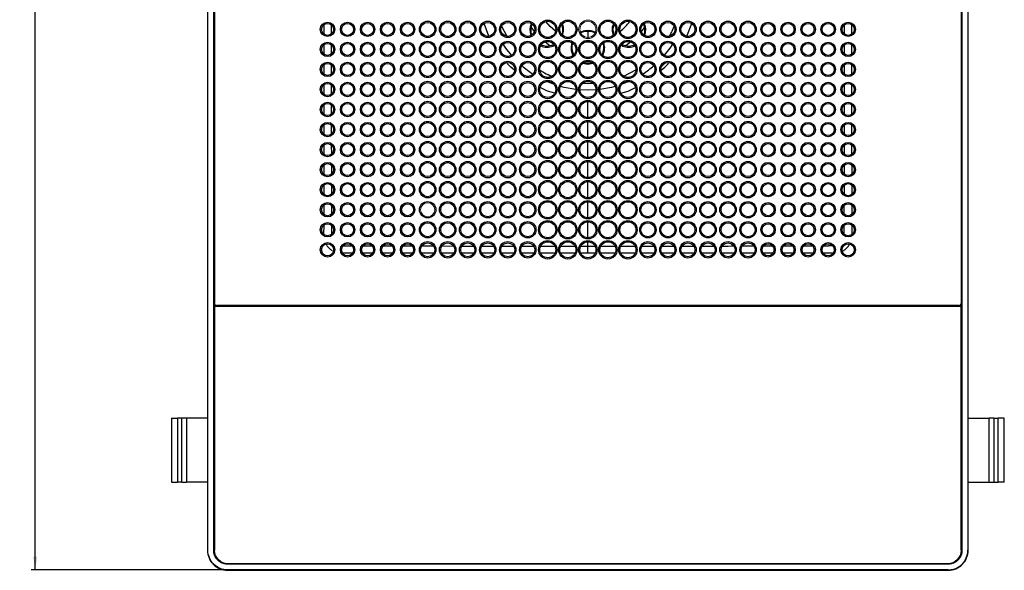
# Model space of a CAD drawing. Header units: millimetres. Extents: x -88 to 626, y -72 to 698.
# Tile 14 of 24: x -88 to 158, y 373 to 510. Entities that reach past the tile are written whole.
import ezdxf

# ---------------------------------------------------------------- set-up
doc = ezdxf.new("R2010")
doc.units = ezdxf.units.MM
doc.layers.add('DRAWINGS', color=7, linetype='Continuous')
doc.styles.add('SLDTEXTSTYLE0', font='TXT', dxfattribs={"width": 0.75})
doc.dimstyles.new('SLDDIMSTYLE0', dxfattribs={"dimtxt": 3.5, "dimasz": 3.302, "dimexe": 0, "dimexo": 0.0625, "dimgap": 0.875, "dimtad": 0, "dimtih": 1, "dimtoh": 1, "dimdec": 0, "dimrnd": 1e-09, "dimzin": 12, "dimdsep": 46, "dimtxsty": 'SLDTEXTSTYLE0', "dimsah": 1, "dimcen": 0.09, "dimadec": 0, "dimazin": 3, "dimtfac": 1, "dimtdec": 0, "dimtofl": 0, "dimtmove": 0, "dimatfit": 3, "dimfxl": 0, "dimfrac": 2, "dimtolj": 1, "dimtzin": 12, "dimarcsym": 0})

# ---------------------------------------------------------------- blocks, each defined once
blk = doc.blocks.new('_D_2')
at = {"layer": 'DRAWINGS'}
for p, q in [((-36.92, 662.57), (-84.94, 662.57)), ((-83.94, 662.57), (-83.94, 534.63)), ((-83.94, 372.82), (-83.94, 529.07)), ((-36.92, 372.82), (-84.94, 372.82))]:
    blk.add_line(p, q, dxfattribs=at)
for points in [[(-83.94, 662.57), (-84.44, 659.27), (-83.43, 659.27)], [(-83.94, 372.82), (-83.43, 376.12), (-84.44, 376.12)]]:
    blk.add_solid(points, dxfattribs=at)
at = {"layer": 'DRAWINGS', "insert": (-87.82, 533.58), "char_height": 3.5, "attachment_point": 1, "style": 'SLDTEXTSTYLE0'}
blk.add_mtext('290', dxfattribs=at)

msp = doc.modelspace()

# ---------------------------------------------------------------- linework, layer by layer
at = {"color": 7, "linetype": 'Continuous', "lineweight": 25}
for p, q in [((-40.92, 657.66), (-40.92, 377.73)), ((-40.83, 377.73), (-40.83, 657.66)), ((-39.37, 377.69), (-39.37, 657.7)), ((147.47, 657.7), (147.47, 377.69)), ((148.93, 657.66), (148.93, 377.73)), ((149.01, 377.73), (149.01, 657.66)), ((-39.15, 596.09), (-39.15, 439.29)), ((147.25, 596.09), (147.25, 439.29)), ((54.05, 499.19), (52.93, 499.35)), ((55.17, 499.35), (54.05, 499.19)), ((147.25, 438.54), (-39.15, 438.54)), ((-39.15, 438.54), (-39.15, 377.74)), ((146.75, 438.79), (-38.65, 438.79)), ((-30.11, 438.79), (-30.11, 438.54)), ((-28.74, 438.54), (-28.74, 438.79)), ((-16.88, 438.79), (-16.88, 438.54)), ((-15.03, 438.54), (-15.03, 438.79)), ((-0.18, 438.79), (-0.18, 438.54)), ((1.67, 438.54), (1.67, 438.79)), ((14.82, 438.79), (14.82, 438.54)), ((16.67, 438.54), (16.67, 438.79)), ((29.05, 438.79), (29.05, 438.54)), ((29.06, 438.79), (29.06, 438.54)), ((79.05, 438.54), (79.05, 438.79)), ((91.42, 438.79), (91.42, 438.54)), ((93.27, 438.54), (93.27, 438.79)), ((108.27, 438.54), (108.27, 438.79)), ((123.12, 438.79), (123.12, 438.54)), ((124.97, 438.54), (124.97, 438.79)), ((136.83, 438.79), (136.83, 438.54)), ((138.21, 438.54), (138.21, 438.79)), ((147.25, 377.74), (147.25, 438.54)), ((-49.94, 410.69), (-49.94, 394.69)), ((-49.94, 410.69), (-48.39, 410.69)), ((-48.39, 410.69), (-48.39, 394.69)), ((-47.29, 410.69), (-48.39, 410.69)), ((-47.29, 394.69), (-47.29, 410.69)), ((-46.13, 410.69), (-47.29, 410.69)), ((-46.13, 410.69), (-46.13, 394.69)), ((-40.92, 410.69), (-46.13, 410.69)), ((-39.21, 410.69), (-39.35, 410.69)), ((147.3, 410.69), (147.45, 410.69)), ((149.01, 410.69), (154.23, 410.69)), ((155.39, 410.69), (154.23, 410.69)), ((154.23, 394.69), (154.23, 410.69)), ((155.39, 410.69), (155.39, 394.69)), ((155.39, 410.69), (156.49, 410.69)), ((156.49, 394.69), (156.49, 410.69)), ((158.03, 410.69), (156.49, 410.69)), ((158.03, 394.69), (158.03, 410.69)), ((-49.94, 394.69), (-48.39, 394.69)), ((-47.29, 394.69), (-48.39, 394.69)), ((-47.29, 394.69), (-46.13, 394.69)), ((-40.92, 394.69), (-46.13, 394.69)), ((-39.21, 394.69), (-39.35, 394.69)), ((147.3, 394.69), (147.45, 394.69)), ((149.01, 394.69), (154.23, 394.69)), ((154.23, 394.69), (155.39, 394.69)), ((155.39, 394.69), (156.49, 394.69)), ((158.03, 394.69), (156.49, 394.69)), ((-40.83, 377.73), (-40.92, 377.73)), ((-39.37, 377.69), (-39.35, 377.69)), ((147.45, 377.69), (147.47, 377.69)), ((148.93, 377.73), (149.01, 377.73)), ((-35.95, 374.27), (-35.95, 374.29)), ((144.05, 374.27), (-35.95, 374.27)), ((-35.85, 374.44), (143.95, 374.44)), ((144.05, 374.27), (144.05, 374.29)), ((144.01, 372.82), (-35.92, 372.82)), ((-35.92, 372.82), (-35.92, 372.73)), ((-35.92, 372.73), (144.01, 372.73)), ((144.01, 372.73), (144.01, 372.82))]:
    msp.add_line(p, q, dxfattribs=at)
at = {"color": 144, "linetype": 'Continuous', "lineweight": 18}
for p, q in [((-39.21, 657.66), (-39.21, 377.73)), ((147.3, 377.73), (147.3, 657.66)), ((-39.35, 439.47), (-39.35, 595.92)), ((147.45, 595.92), (147.45, 439.47)), ((-39.35, 439.46), (-39.35, 439.47)), ((-39.35, 377.69), (-39.35, 439.46)), ((-38.95, 438.89), (-38.95, 438.54)), ((-28, 438.79), (-28, 438.54)), ((-17.12, 438.54), (-17.12, 438.79)), ((-1.38, 438.79), (-1.39, 438.54)), ((1.88, 438.79), (1.88, 438.54)), ((13.62, 438.79), (13.61, 438.54)), ((27.05, 438.54), (27.05, 438.79)), ((81.05, 438.79), (81.05, 438.54)), ((94.49, 438.54), (94.48, 438.79)), ((105.22, 438.79), (105.21, 438.54)), ((106.42, 438.79), (106.42, 438.54)), ((115.55, 438.54), (115.55, 438.79)), ((125.22, 438.79), (125.22, 438.54)), ((136.1, 438.54), (136.1, 438.79)), ((147.05, 438.54), (147.05, 438.89)), ((147.45, 439.47), (147.45, 439.46)), ((147.45, 439.46), (147.45, 377.69)), ((-39.19, 376.76), (-39.35, 377.69)), ((-35.95, 374.29), (-37.39, 374.62)), ((144.05, 374.29), (-35.95, 374.29)), ((-35.92, 374.44), (144.01, 374.44))]:
    msp.add_line(p, q, dxfattribs=at)
at = {"color": 8, "linetype": 'Continuous', "lineweight": 25}
for p, q in [((29.34, 506.01), (28.12, 509.14)), ((78.75, 506.01), (79.98, 509.14)), ((-11.82, 506.51), (-11.82, 508.89)), ((-10.02, 508.84), (-10.02, 506.54)), ((32.49, 508.48), (33.78, 506)), ((54.05, 507.19), (54.05, 505.39)), ((118.12, 506.54), (118.12, 508.84)), ((119.92, 508.89), (119.92, 506.51)), ((54.05, 504.69), (54.05, 504.49)), ((-10.02, 503.83), (-10.02, 501.54)), ((118.12, 501.54), (118.12, 503.84)), ((119.92, 503.89), (119.92, 501.51)), ((52.79, 499.24), (54.05, 498.99)), ((54.05, 498.99), (55.27, 499.23)), ((-11.82, 496.51), (-11.82, 498.89)), ((-10.02, 498.83), (-10.02, 496.55)), ((63.03, 496.02), (66.01, 497.56)), ((118.12, 496.54), (118.12, 498.83)), ((119.92, 498.89), (119.92, 496.51)), ((52.9, 494.3), (54.05, 494.19)), ((54.05, 494.19), (55.19, 494.3)), ((-11.82, 491.51), (-11.82, 493.89)), ((-10.02, 493.83), (-10.02, 491.55)), ((44, 492.26), (42.15, 493.16)), ((45.78, 491.75), (44, 492.26)), ((54.05, 492.51), (52.05, 492.59)), ((56.05, 492.59), (54.05, 492.51)), ((62.32, 491.75), (64.09, 492.26)), ((64.09, 492.26), (65.95, 493.16)), ((118.12, 491.55), (118.12, 493.83)), ((119.92, 493.89), (119.92, 491.51)), ((54.05, 485.69), (54.05, 489.69)), ((-11.82, 486.51), (-11.82, 488.89)), ((-10.01, 488.83), (-10.01, 486.55)), ((118.11, 486.55), (118.11, 488.83)), ((119.92, 488.89), (119.92, 486.51)), ((54.05, 480.69), (54.05, 484.69)), ((-11.83, 481.51), (-11.83, 483.89)), ((-10.01, 483.83), (-10.01, 481.55)), ((118.11, 481.55), (118.11, 483.82)), ((54.05, 475.69), (54.05, 479.69)), ((-11.83, 476.51), (-11.83, 478.89)), ((-10.01, 478.82), (-10, 476.56)), ((118.1, 476.56), (118.1, 478.82)), ((54.05, 470.69), (54.05, 474.69)), ((-11.83, 471.52), (-11.83, 473.89)), ((-10, 473.82), (-10, 471.56)), ((118.09, 471.56), (118.1, 473.82)), ((54.05, 465.69), (54.05, 469.69)), ((-11.83, 466.52), (-11.83, 468.89)), ((-9.99, 468.81), (-9.99, 466.56)), ((118.09, 466.56), (118.09, 468.81)), ((119.93, 468.89), (119.93, 466.52)), ((54.05, 460.69), (54.05, 464.69)), ((-11.83, 461.52), (-11.83, 463.89)), ((-9.99, 463.81), (-9.98, 461.57)), ((118.08, 461.57), (118.08, 463.8)), ((-11.84, 456.52), (-11.83, 458.89)), ((-9.98, 458.8), (-9.98, 457.59)), ((-9.98, 457.59), (-9.97, 456.58)), ((54.05, 455.69), (54.05, 459.69)), ((118.06, 456.58), (118.08, 457.59)), ((118.08, 457.59), (118.08, 458.8)), ((119.93, 458.89), (119.93, 456.52)), ((-7.05, 453.68), (-6.06, 453.67)), ((-6.06, 453.67), (-4.82, 453.66)), ((-2.06, 453.66), (0.19, 453.66)), ((2.93, 453.65), (5.2, 453.65)), ((7.93, 453.65), (10.2, 453.65)), ((17.61, 453.64), (20.49, 453.63)), ((22.6, 453.63), (25.5, 453.63)), ((32.6, 453.63), (35.5, 453.62)), ((37.6, 453.62), (40.5, 453.62)), ((42.28, 453.62), (45.78, 453.62)), ((47.28, 453.62), (50.78, 453.62)), ((52.28, 453.62), (54.05, 453.62)), ((54.05, 453.62), (54.05, 454.69)), ((54.05, 453.62), (55.78, 453.62)), ((57.32, 453.62), (60.81, 453.62)), ((62.32, 453.62), (65.81, 453.62)), ((67.6, 453.62), (70.5, 453.63)), ((72.6, 453.63), (75.5, 453.63)), ((77.6, 453.63), (80.49, 453.63)), ((82.6, 453.63), (85.49, 453.63)), ((92.61, 453.64), (95.48, 453.64)), ((97.89, 453.65), (100.17, 453.65)), ((102.9, 453.65), (105.16, 453.65)), ((107.91, 453.66), (110.16, 453.66)), ((112.92, 453.66), (114.16, 453.67)), ((-4.77, 451.81), (-7.14, 451.81)), ((5.23, 451.82), (2.86, 451.82)), ((25.53, 451.82), (22.57, 451.82)), ((30.53, 451.82), (27.57, 451.82)), ((35.53, 451.82), (32.57, 451.82)), ((40.53, 451.82), (37.57, 451.82)), ((45.83, 451.82), (42.29, 451.82)), ((50.83, 451.82), (47.29, 451.82)), ((54.05, 451.82), (52.29, 451.82)), ((55.83, 451.82), (54.05, 451.82)), ((60.81, 451.82), (57.27, 451.82)), ((65.81, 451.82), (62.27, 451.82)), ((75.53, 451.82), (72.57, 451.82)), ((80.53, 451.82), (77.57, 451.82)), ((85.52, 451.82), (82.57, 451.82)), ((90.52, 451.82), (87.57, 451.82)), ((95.52, 451.82), (92.57, 451.82)), ((100.24, 451.82), (97.87, 451.82)), ((105.24, 451.82), (102.87, 451.82)), ((110.24, 451.81), (107.87, 451.81)), ((115.23, 451.81), (112.87, 451.81)), ((-32.87, 438.79), (-32.87, 438.54)), ((-30.87, 438.54), (-30.87, 438.79)), ((-14.81, 438.79), (-14.8, 438.54)), ((16.88, 438.79), (16.88, 438.54)), ((17.89, 438.54), (17.88, 438.79)), ((90.22, 438.79), (90.21, 438.54)), ((93.48, 438.79), (93.48, 438.54)), ((108.48, 438.79), (108.48, 438.54)), ((109.49, 438.54), (109.48, 438.79)), ((138.97, 438.79), (138.97, 438.54)), ((140.97, 438.54), (140.97, 438.79))]:
    msp.add_line(p, q, dxfattribs=at)
at = {"color": 7, "linetype": 'Continuous', "lineweight": 25, "flags": 128}
for points in [[(46, 507.24), (44.64, 508.44), (43.59, 509.64)], [(40.71, 507.15), (40.27, 507.74), (39.89, 508.29)], [(68.21, 508.29), (67.83, 507.74), (67.38, 507.15)], [(44.64, 503.53), (43.7, 504.21), (43.28, 504.54)], [(54.87, 504.52), (54.45, 504.5), (53.23, 504.52)], [(64.82, 504.54), (64.39, 504.21), (63.45, 503.53)], [(43.8, 503.44), (42.62, 503.62), (42.33, 503.72)], [(45.65, 503.9), (44.97, 503.62), (43.8, 503.44)], [(64.3, 503.44), (63.12, 503.62), (62.45, 503.9)], [(65.77, 503.72), (65.48, 503.62), (64.3, 503.44)]]:
    msp.add_lwpolyline(points, dxfattribs=at)
at = {"color": 8, "linetype": 'Continuous', "lineweight": 25, "flags": 128}
for points in [[(30.72, 508.21), (30.71, 508.23), (30.61, 508.48)], [(77.48, 508.48), (77.38, 508.23), (77.37, 508.21)], [(35, 501.22), (33.59, 503.01), (32.9, 504.02)], [(75.19, 504.02), (74.51, 503.01), (73.1, 501.22)], [(45.58, 493.98), (45.28, 494.09), (43.82, 494.68)], [(64.27, 494.68), (62.82, 494.09), (62.51, 493.98)], [(51.05, 492.69), (48.13, 493.22), (47.2, 493.46)], [(60.9, 493.46), (59.96, 493.22), (57.05, 492.69)], [(119.92, 478.89), (119.92, 476.61), (119.92, 476.51)], [(119.93, 473.89), (119.93, 473.16), (119.93, 471.52)], [(119.93, 463.89), (119.93, 463.27), (119.93, 461.52)], [(115.14, 453.68), (114.52, 453.67), (114.25, 453.67), (114.18, 453.67), (114.16, 453.67), (114.16, 453.67), (114.16, 453.67), (114.16, 453.67)], [(0.23, 451.81), (-0.38, 451.81), (-2.14, 451.81)], [(10.23, 451.82), (9.51, 451.82), (7.86, 451.82)], [(15.53, 451.82), (12.96, 451.82), (12.57, 451.82)]]:
    msp.add_lwpolyline(points, dxfattribs=at)
at = {"color": 7, "linetype": 'Continuous', "lineweight": 25}
for centre, radius in [((-10.95, 507.69), 1.8), ((-10.95, 507.69), 1.5), ((-5.95, 507.69), 1.8), ((-5.95, 507.69), 1.5), ((-0.95, 507.69), 1.8), ((-0.95, 507.69), 1.5), ((4.05, 507.69), 1.8), ((4.05, 507.69), 1.5), ((9.05, 507.69), 1.8), ((9.05, 507.69), 1.5), ((14.05, 507.69), 2.05), ((14.05, 507.69), 1.75), ((19.05, 507.69), 2.05), ((19.05, 507.69), 1.75), ((24.05, 507.69), 2.05), ((24.05, 507.69), 1.75), ((29.05, 507.69), 2.05), ((29.05, 507.69), 1.75), ((34.05, 507.69), 2.05), ((34.05, 507.69), 1.75), ((39.05, 507.69), 2.05), ((39.05, 507.69), 1.75), ((44.05, 507.69), 2.3), ((44.05, 507.69), 2), ((49.05, 507.69), 2.3), ((49.05, 507.69), 2), ((59.05, 507.69), 2.3), ((59.05, 507.69), 2), ((64.05, 507.69), 2.3), ((64.05, 507.69), 2), ((69.05, 507.69), 2.05), ((69.05, 507.69), 1.75), ((74.05, 507.69), 2.05), ((74.05, 507.69), 1.75), ((79.05, 507.69), 2.05), ((79.05, 507.69), 1.75), ((84.05, 507.69), 2.05), ((84.05, 507.69), 1.75), ((89.05, 507.69), 2.05), ((89.05, 507.69), 1.75), ((94.05, 507.69), 2.05), ((94.05, 507.69), 1.75), ((99.05, 507.69), 1.8), ((99.05, 507.69), 1.5), ((104.05, 507.69), 1.8), ((104.05, 507.69), 1.5), ((109.05, 507.69), 1.8), ((109.05, 507.69), 1.5), ((114.05, 507.69), 1.8), ((114.05, 507.69), 1.5), ((119.05, 507.69), 1.8), ((119.05, 507.69), 1.5), ((-10.95, 502.69), 1.8), ((-10.95, 502.69), 1.5), ((-5.95, 502.69), 1.8), ((-5.95, 502.69), 1.5), ((-0.95, 502.69), 1.8), ((-0.95, 502.69), 1.5), ((4.05, 502.69), 1.8), ((4.05, 502.69), 1.5), ((9.05, 502.69), 1.8), ((9.05, 502.69), 1.5), ((14.05, 502.69), 2.05), ((14.05, 502.69), 1.75), ((19.05, 502.69), 2.05), ((19.05, 502.69), 1.75), ((24.05, 502.69), 2.05), ((24.05, 502.69), 1.75), ((29.05, 502.69), 2.05), ((29.05, 502.69), 1.75), ((34.05, 502.69), 2.05), ((34.05, 502.69), 1.75), ((39.05, 502.69), 2.05), ((39.05, 502.69), 1.75), ((44.05, 502.69), 2.3), ((44.05, 502.69), 2), ((49.05, 502.69), 2.3), ((49.05, 502.69), 2), ((54.05, 502.69), 2.3), ((54.05, 502.69), 2), ((59.05, 502.69), 2.3), ((59.05, 502.69), 2), ((64.05, 502.69), 2.3), ((64.05, 502.69), 2), ((69.05, 502.69), 2.05), ((69.05, 502.69), 1.75), ((74.05, 502.69), 2.05), ((74.05, 502.69), 1.75), ((79.05, 502.69), 2.05), ((79.05, 502.69), 1.75), ((84.05, 502.69), 2.05), ((84.05, 502.69), 1.75), ((89.05, 502.69), 2.05), ((89.05, 502.69), 1.75), ((94.05, 502.69), 2.05), ((94.05, 502.69), 1.75), ((99.05, 502.69), 1.8), ((99.05, 502.69), 1.5), ((104.05, 502.69), 1.8), ((104.05, 502.69), 1.5), ((109.05, 502.69), 1.8), ((109.05, 502.69), 1.5), ((114.05, 502.69), 1.8), ((114.05, 502.69), 1.5), ((119.05, 502.69), 1.8), ((119.05, 502.69), 1.5), ((-10.95, 497.69), 1.8), ((-10.95, 497.69), 1.5), ((-5.95, 497.69), 1.8), ((-5.95, 497.69), 1.5), ((-0.95, 497.69), 1.8), ((-0.95, 497.69), 1.5), ((4.05, 497.69), 1.8), ((4.05, 497.69), 1.5), ((9.05, 497.69), 1.8), ((9.05, 497.69), 1.5), ((14.05, 497.69), 2.05), ((14.05, 497.69), 1.75), ((19.05, 497.69), 2.05), ((19.05, 497.69), 1.75), ((24.05, 497.69), 2.05), ((24.05, 497.69), 1.75), ((29.05, 497.69), 2.05), ((29.05, 497.69), 1.75), ((34.05, 497.69), 2.05), ((34.05, 497.69), 1.75), ((39.05, 497.69), 2.05), ((39.05, 497.69), 1.75), ((44.05, 497.69), 2.3), ((44.05, 497.69), 2), ((49.05, 497.69), 2.3), ((49.05, 497.69), 2), ((54.05, 497.69), 2.3), ((54.05, 497.69), 2), ((59.05, 497.69), 2.3), ((59.05, 497.69), 2), ((64.05, 497.69), 2.3), ((64.05, 497.69), 2), ((69.05, 497.69), 2.05), ((69.05, 497.69), 1.75), ((74.05, 497.69), 2.05), ((74.05, 497.69), 1.75), ((79.05, 497.69), 2.05), ((79.05, 497.69), 1.75), ((84.05, 497.69), 2.05), ((84.05, 497.69), 1.75), ((89.05, 497.69), 2.05), ((89.05, 497.69), 1.75), ((94.05, 497.69), 2.05), ((94.05, 497.69), 1.75), ((99.05, 497.69), 1.8), ((99.05, 497.69), 1.5), ((104.05, 497.69), 1.8), ((104.05, 497.69), 1.5), ((109.05, 497.69), 1.8), ((109.05, 497.69), 1.5), ((114.05, 497.69), 1.8), ((114.05, 497.69), 1.5), ((119.05, 497.69), 1.8), ((119.05, 497.69), 1.5), ((-10.95, 492.69), 1.8), ((-10.95, 492.69), 1.5), ((-5.95, 492.69), 1.8), ((-5.95, 492.69), 1.5), ((-0.95, 492.69), 1.8), ((-0.95, 492.69), 1.5), ((4.05, 492.69), 1.8), ((4.05, 492.69), 1.5), ((9.05, 492.69), 1.8), ((9.05, 492.69), 1.5), ((14.05, 492.69), 2.05), ((14.05, 492.69), 1.75), ((19.05, 492.69), 2.05), ((19.05, 492.69), 1.75), ((24.05, 492.69), 2.05), ((24.05, 492.69), 1.75), ((29.05, 492.69), 2.05), ((29.05, 492.69), 1.75), ((34.05, 492.69), 2.05), ((34.05, 492.69), 1.75), ((39.05, 492.69), 2.05), ((39.05, 492.69), 1.75), ((44.05, 492.69), 2.3), ((44.05, 492.69), 2), ((49.05, 492.69), 2.3), ((49.05, 492.69), 2), ((54.05, 492.69), 2.3), ((54.05, 492.69), 2), ((59.05, 492.69), 2.3), ((59.05, 492.69), 2), ((64.05, 492.69), 2.3), ((64.05, 492.69), 2), ((69.05, 492.69), 2.05), ((69.05, 492.69), 1.75), ((74.05, 492.69), 2.05), ((74.05, 492.69), 1.75), ((79.05, 492.69), 2.05), ((79.05, 492.69), 1.75), ((84.05, 492.69), 2.05), ((84.05, 492.69), 1.75), ((89.05, 492.69), 2.05), ((89.05, 492.69), 1.75), ((94.05, 492.69), 2.05), ((94.05, 492.69), 1.75), ((99.05, 492.69), 1.8), ((99.05, 492.69), 1.5), ((104.05, 492.69), 1.8), ((104.05, 492.69), 1.5), ((109.05, 492.69), 1.8), ((109.05, 492.69), 1.5), ((114.05, 492.69), 1.8), ((114.05, 492.69), 1.5), ((119.05, 492.69), 1.8), ((119.05, 492.69), 1.5), ((-10.95, 487.69), 1.8), ((-5.95, 487.69), 1.8), ((-0.95, 487.69), 1.8), ((4.05, 487.69), 1.8), ((9.05, 487.69), 1.8), ((14.05, 487.69), 2.05), ((14.05, 487.69), 1.75), ((19.05, 487.69), 2.05), ((19.05, 487.69), 1.75), ((24.05, 487.69), 2.05), ((24.05, 487.69), 1.75), ((29.05, 487.69), 2.05), ((29.05, 487.69), 1.75), ((34.05, 487.69), 2.05), ((34.05, 487.69), 1.75), ((39.05, 487.69), 2.05), ((39.05, 487.69), 1.75), ((44.05, 487.69), 2.3), ((44.05, 487.69), 2), ((49.05, 487.69), 2.3), ((49.05, 487.69), 2), ((54.05, 487.69), 2.3), ((54.05, 487.69), 2), ((59.05, 487.69), 2.3), ((59.05, 487.69), 2), ((64.05, 487.69), 2.3), ((64.05, 487.69), 2), ((69.05, 487.69), 2.05), ((69.05, 487.69), 1.75), ((74.05, 487.69), 2.05), ((74.05, 487.69), 1.75), ((79.05, 487.69), 2.05), ((79.05, 487.69), 1.75), ((84.05, 487.69), 2.05), ((84.05, 487.69), 1.75), ((89.05, 487.69), 2.05), ((89.05, 487.69), 1.75), ((94.05, 487.69), 2.05), ((94.05, 487.69), 1.75), ((99.05, 487.69), 1.8), ((104.05, 487.69), 1.8), ((109.05, 487.69), 1.8), ((114.05, 487.69), 1.8), ((119.05, 487.69), 1.8), ((-10.95, 487.69), 1.5), ((-5.95, 487.69), 1.5), ((-0.95, 487.69), 1.5), ((4.05, 487.69), 1.5), ((9.05, 487.69), 1.5), ((99.05, 487.69), 1.5), ((104.05, 487.69), 1.5), ((109.05, 487.69), 1.5), ((114.05, 487.69), 1.5), ((119.05, 487.69), 1.5), ((-10.95, 482.69), 1.8), ((-5.95, 482.69), 1.8), ((-0.95, 482.69), 1.8), ((4.05, 482.69), 1.8), ((9.05, 482.69), 1.8), ((14.05, 482.69), 2.05), ((14.05, 482.69), 1.75), ((19.05, 482.69), 2.05), ((19.05, 482.69), 1.75), ((24.05, 482.69), 2.05), ((24.05, 482.69), 1.75), ((29.05, 482.69), 2.05), ((29.05, 482.69), 1.75), ((34.05, 482.69), 2.05), ((34.05, 482.69), 1.75), ((39.05, 482.69), 2.05), ((39.05, 482.69), 1.75), ((44.05, 482.69), 2.3), ((44.05, 482.69), 2), ((49.05, 482.69), 2.3), ((49.05, 482.69), 2), ((54.05, 482.69), 2.3), ((54.05, 482.69), 2), ((59.05, 482.69), 2.3), ((59.05, 482.69), 2), ((64.05, 482.69), 2.3), ((64.05, 482.69), 2), ((69.05, 482.69), 2.05), ((69.05, 482.69), 1.75), ((74.05, 482.69), 2.05), ((74.05, 482.69), 1.75), ((79.05, 482.69), 2.05), ((79.05, 482.69), 1.75), ((84.05, 482.69), 2.05), ((84.05, 482.69), 1.75), ((89.05, 482.69), 2.05), ((89.05, 482.69), 1.75), ((94.05, 482.69), 2.05), ((94.05, 482.69), 1.75), ((99.05, 482.69), 1.8), ((104.05, 482.69), 1.8), ((109.05, 482.69), 1.8), ((114.05, 482.69), 1.8), ((119.05, 482.69), 1.8), ((-10.95, 482.69), 1.5), ((-5.95, 482.69), 1.5), ((-0.95, 482.69), 1.5), ((4.05, 482.69), 1.5), ((9.05, 482.69), 1.5), ((99.05, 482.69), 1.5), ((104.05, 482.69), 1.5), ((109.05, 482.69), 1.5), ((114.05, 482.69), 1.5), ((119.05, 482.69), 1.5), ((-10.95, 477.69), 1.8), ((-5.95, 477.69), 1.8), ((-0.95, 477.69), 1.8), ((4.05, 477.69), 1.8), ((9.05, 477.69), 1.8), ((14.05, 477.69), 2.05), ((14.05, 477.69), 1.75), ((19.05, 477.69), 2.05), ((19.05, 477.69), 1.75), ((24.05, 477.69), 2.05), ((24.05, 477.69), 1.75), ((29.05, 477.69), 2.05), ((29.05, 477.69), 1.75), ((34.05, 477.69), 2.05), ((34.05, 477.69), 1.75), ((39.05, 477.69), 2.05), ((39.05, 477.69), 1.75), ((44.05, 477.69), 2.3), ((44.05, 477.69), 2), ((49.05, 477.69), 2.3), ((49.05, 477.69), 2), ((54.05, 477.69), 2.3), ((54.05, 477.69), 2), ((59.05, 477.69), 2.3), ((59.05, 477.69), 2), ((64.05, 477.69), 2.3), ((64.05, 477.69), 2), ((69.05, 477.69), 2.05), ((69.05, 477.69), 1.75), ((74.05, 477.69), 2.05), ((74.05, 477.69), 1.75), ((79.05, 477.69), 2.05), ((79.05, 477.69), 1.75), ((84.05, 477.69), 2.05), ((84.05, 477.69), 1.75), ((89.05, 477.69), 2.05), ((89.05, 477.69), 1.75), ((94.05, 477.69), 2.05), ((94.05, 477.69), 1.75), ((99.05, 477.69), 1.8), ((104.05, 477.69), 1.8), ((109.05, 477.69), 1.8), ((114.05, 477.69), 1.8), ((119.05, 477.69), 1.8), ((-10.95, 477.69), 1.5), ((-5.95, 477.69), 1.5), ((-0.95, 477.69), 1.5), ((4.05, 477.69), 1.5), ((9.05, 477.69), 1.5), ((99.05, 477.69), 1.5), ((104.05, 477.69), 1.5), ((109.05, 477.69), 1.5), ((114.05, 477.69), 1.5), ((119.05, 477.69), 1.5), ((-10.95, 472.69), 1.8), ((-5.95, 472.69), 1.8), ((-0.95, 472.69), 1.8), ((4.05, 472.69), 1.8), ((9.05, 472.69), 1.8), ((14.05, 472.69), 2.05), ((19.05, 472.69), 2.05), ((24.05, 472.69), 2.05), ((29.05, 472.69), 2.05), ((34.05, 472.69), 2.05), ((39.05, 472.69), 2.05), ((44.05, 472.69), 2.3), ((44.05, 472.69), 2), ((49.05, 472.69), 2.3), ((49.05, 472.69), 2), ((54.05, 472.69), 2.3), ((54.05, 472.69), 2), ((59.05, 472.69), 2.3), ((59.05, 472.69), 2), ((64.05, 472.69), 2.3), ((64.05, 472.69), 2), ((69.05, 472.69), 2.05), ((74.05, 472.69), 2.05), ((79.05, 472.69), 2.05), ((84.05, 472.69), 2.05), ((89.05, 472.69), 2.05), ((94.05, 472.69), 2.05), ((99.05, 472.69), 1.8), ((104.05, 472.69), 1.8), ((109.05, 472.69), 1.8), ((114.05, 472.69), 1.8), ((119.05, 472.69), 1.8), ((-10.95, 472.69), 1.5), ((-5.95, 472.69), 1.5), ((-0.95, 472.69), 1.5), ((4.05, 472.69), 1.5), ((9.05, 472.69), 1.5), ((14.05, 472.69), 1.75), ((19.05, 472.69), 1.75), ((24.05, 472.69), 1.75), ((29.05, 472.69), 1.75), ((34.05, 472.69), 1.75), ((39.05, 472.69), 1.75), ((69.05, 472.69), 1.75), ((74.05, 472.69), 1.75), ((79.05, 472.69), 1.75), ((84.05, 472.69), 1.75), ((89.05, 472.69), 1.75), ((94.05, 472.69), 1.75), ((99.05, 472.69), 1.5), ((104.05, 472.69), 1.5), ((109.05, 472.69), 1.5), ((114.05, 472.69), 1.5), ((119.05, 472.69), 1.5), ((14.05, 467.69), 2.05), ((19.05, 467.69), 2.05), ((24.05, 467.69), 2.05), ((29.05, 467.69), 2.05), ((34.05, 467.69), 2.05), ((39.05, 467.69), 2.05), ((44.05, 467.69), 2.3), ((44.05, 467.69), 2), ((49.05, 467.69), 2.3), ((49.05, 467.69), 2), ((54.05, 467.69), 2.3), ((54.05, 467.69), 2), ((59.05, 467.69), 2.3), ((59.05, 467.69), 2), ((64.05, 467.69), 2.3), ((64.05, 467.69), 2), ((69.05, 467.69), 2.05), ((74.05, 467.69), 2.05), ((79.05, 467.69), 2.05), ((84.05, 467.69), 2.05), ((89.05, 467.69), 2.05), ((94.05, 467.69), 2.05), ((-10.95, 467.69), 1.8), ((-10.95, 467.69), 1.5), ((-5.95, 467.69), 1.8), ((-5.95, 467.69), 1.5), ((-0.95, 467.69), 1.8), ((-0.95, 467.69), 1.5), ((4.05, 467.69), 1.8), ((4.05, 467.69), 1.5), ((9.05, 467.69), 1.8), ((9.05, 467.69), 1.5), ((14.05, 467.69), 1.75), ((19.05, 467.69), 1.75), ((24.05, 467.69), 1.75), ((29.05, 467.69), 1.75), ((34.05, 467.69), 1.75), ((39.05, 467.69), 1.75), ((69.05, 467.69), 1.75), ((74.05, 467.69), 1.75), ((79.05, 467.69), 1.75), ((84.05, 467.69), 1.75), ((89.05, 467.69), 1.75), ((94.05, 467.69), 1.75), ((99.05, 467.69), 1.8), ((99.05, 467.69), 1.5), ((104.05, 467.69), 1.8), ((104.05, 467.69), 1.5), ((109.05, 467.69), 1.8), ((109.05, 467.69), 1.5), ((114.05, 467.69), 1.8), ((114.05, 467.69), 1.5), ((119.05, 467.69), 1.8), ((119.05, 467.69), 1.5), ((14.05, 462.69), 2.05), ((19.05, 462.69), 2.05), ((24.05, 462.69), 2.05), ((29.05, 462.69), 2.05), ((34.05, 462.69), 2.05), ((39.05, 462.69), 2.05), ((44.05, 462.69), 2.3), ((44.05, 462.69), 2), ((49.05, 462.69), 2.3), ((49.05, 462.69), 2), ((54.05, 462.69), 2.3), ((54.05, 462.69), 2), ((59.05, 462.69), 2.3), ((59.05, 462.69), 2), ((64.05, 462.69), 2.3), ((64.05, 462.69), 2), ((69.05, 462.69), 2.05), ((74.05, 462.69), 2.05), ((79.05, 462.69), 2.05), ((84.05, 462.69), 2.05), ((89.05, 462.69), 2.05), ((94.05, 462.69), 2.05), ((-10.95, 462.69), 1.8), ((-10.95, 462.69), 1.5), ((-5.95, 462.69), 1.8), ((-5.95, 462.69), 1.5), ((-0.95, 462.69), 1.8), ((-0.95, 462.69), 1.5), ((4.05, 462.69), 1.8), ((4.05, 462.69), 1.5), ((9.05, 462.69), 1.8), ((9.05, 462.69), 1.5), ((19.05, 462.69), 1.75), ((24.05, 462.69), 1.75), ((29.05, 462.69), 1.75), ((34.05, 462.69), 1.75), ((39.05, 462.69), 1.75), ((69.05, 462.69), 1.75), ((74.05, 462.69), 1.75), ((79.05, 462.69), 1.75), ((84.05, 462.69), 1.75), ((89.05, 462.69), 1.75), ((94.05, 462.69), 1.75), ((99.05, 462.69), 1.8), ((99.05, 462.69), 1.5), ((104.05, 462.69), 1.8), ((104.05, 462.69), 1.5), ((109.05, 462.69), 1.8), ((109.05, 462.69), 1.5), ((114.05, 462.69), 1.8), ((114.05, 462.69), 1.5), ((119.05, 462.69), 1.8), ((119.05, 462.69), 1.5), ((14.05, 457.69), 2.05), ((19.05, 457.69), 2.05), ((24.05, 457.69), 2.05), ((29.05, 457.69), 2.05), ((34.05, 457.69), 2.05), ((39.05, 457.69), 2.05), ((44.05, 457.69), 2.3), ((49.05, 457.69), 2.3), ((54.05, 457.69), 2.3), ((59.05, 457.69), 2.3), ((64.05, 457.69), 2.3), ((69.05, 457.69), 2.05), ((74.05, 457.69), 2.05), ((79.05, 457.69), 2.05), ((84.05, 457.69), 2.05), ((89.05, 457.69), 2.05), ((94.05, 457.69), 2.05), ((-10.95, 457.69), 1.8), ((-10.95, 457.69), 1.5), ((-5.95, 457.69), 1.8), ((-5.95, 457.69), 1.5), ((-0.95, 457.69), 1.8), ((-0.95, 457.69), 1.5), ((4.05, 457.69), 1.8), ((4.05, 457.69), 1.5), ((9.05, 457.69), 1.8), ((9.05, 457.69), 1.5), ((14.05, 457.69), 1.75), ((19.05, 457.69), 1.75), ((24.05, 457.69), 1.75), ((29.05, 457.69), 1.75), ((34.05, 457.69), 1.75), ((39.05, 457.69), 1.75), ((44.05, 457.69), 2), ((49.05, 457.69), 2), ((54.05, 457.69), 2), ((59.05, 457.69), 2), ((64.05, 457.69), 2), ((69.05, 457.69), 1.75), ((74.05, 457.69), 1.75), ((79.05, 457.69), 1.75), ((84.05, 457.69), 1.75), ((89.05, 457.69), 1.75), ((94.05, 457.69), 1.75), ((99.05, 457.69), 1.8), ((99.05, 457.69), 1.5), ((104.05, 457.69), 1.8), ((104.05, 457.69), 1.5), ((109.05, 457.69), 1.8), ((109.05, 457.69), 1.5), ((114.05, 457.69), 1.8), ((114.05, 457.69), 1.5), ((119.05, 457.69), 1.8), ((119.05, 457.69), 1.5), ((44.05, 452.69), 2.3), ((49.05, 452.69), 2.3), ((54.05, 452.69), 2.3), ((59.05, 452.69), 2.3), ((64.05, 452.69), 2.3), ((-10.95, 452.69), 1.8), ((-10.95, 452.69), 1.5), ((-5.95, 452.69), 1.8), ((-5.95, 452.69), 1.5), ((-0.95, 452.69), 1.8), ((-0.95, 452.69), 1.5), ((4.05, 452.69), 1.8), ((4.05, 452.69), 1.5), ((9.05, 452.69), 1.8), ((9.05, 452.69), 1.5), ((14.05, 452.69), 2.05), ((14.05, 452.69), 1.75), ((19.05, 452.69), 2.05), ((19.05, 452.69), 1.75), ((24.05, 452.69), 2.05), ((24.05, 452.69), 1.75), ((29.05, 452.69), 2.05), ((29.05, 452.69), 1.75), ((34.05, 452.69), 2.05), ((34.05, 452.69), 1.75), ((39.05, 452.69), 2.05), ((39.05, 452.69), 1.75), ((44.05, 452.69), 2), ((49.05, 452.69), 2), ((54.05, 452.69), 2), ((59.05, 452.69), 2), ((64.05, 452.69), 2), ((69.05, 452.69), 2.05), ((69.05, 452.69), 1.75), ((74.05, 452.69), 2.05), ((74.05, 452.69), 1.75), ((79.05, 452.69), 2.05), ((79.05, 452.69), 1.75), ((84.05, 452.69), 2.05), ((84.05, 452.69), 1.75), ((89.05, 452.69), 2.05), ((89.05, 452.69), 1.75), ((94.05, 452.69), 2.05), ((94.05, 452.69), 1.75), ((99.05, 452.69), 1.8), ((99.05, 452.69), 1.5), ((104.05, 452.69), 1.8), ((104.05, 452.69), 1.5), ((109.05, 452.69), 1.8), ((109.05, 452.69), 1.5), ((114.05, 452.69), 1.8), ((114.05, 452.69), 1.5), ((119.05, 452.69), 1.8), ((119.05, 452.69), 1.5)]:
    msp.add_circle(centre, radius, dxfattribs=at)
at = {"color": 144, "linetype": 'Continuous', "lineweight": 18}
for centre, radius in [((54.05, 507.69), 2.3), ((54.05, 507.69), 2), ((14.05, 462.69), 1.75)]:
    msp.add_circle(centre, radius, dxfattribs=at)
at = {"color": 7, "linetype": 'Continuous', "lineweight": 25}
for centre, radius, start, end in [((43.8, 507.44), 4, 156.0812, 197.8159), ((43.8, 507.44), 4, 343.2525, 22.2633), ((64.3, 507.44), 4, 157.7367, 196.7475), ((54.05, 517.69), 13.2, 307.5967, 322.4033), ((64.3, 507.44), 4, 342.1841, 23.9188), ((54.05, 503.19), 4, 59.3166, 120.6834), ((54.05, 503.19), 4, 163.6258, 207.7954), ((54.05, 503.19), 4, 332.2046, 16.3742), ((146.75, 439.29), 0.5, 270, 0)]:
    msp.add_arc(centre, radius, start, end, dxfattribs=at)
at = {"color": 8, "linetype": 'Continuous', "lineweight": 25}
for start, end in [(229.1549, 237.1053), (302.8947, 310.8451)]:
    msp.add_arc((54.05, 517.69), 25.18, start, end, dxfattribs=at)
at = {"color": 144, "linetype": 'Continuous', "lineweight": 18}
for centre, radius, start, end in [((-38.65, 439.29), 0.5, 180, 270), ((-13.79, 438.33), 1, 152.4708, 167.7485), ((121.89, 438.33), 1, 12.2515, 27.5292), ((-35.85, 377.74), 3.3, 180, 270), ((143.95, 377.74), 3.3, 270, 0)]:
    msp.add_arc(centre, radius, start, end, dxfattribs=at)
at = {"color": 8, "linetype": 'Continuous', "lineweight": 25}
for points, knots in [([(39.98, 509.15), (39.95, 509.1), (39.67, 508.58), (39.49, 507.52), (39.73, 506.59), (39.84, 506.16)], [0, 0, 0, 0, 0.061278, 0.575341, 1, 1, 1, 1]), ([(47.76, 506.21), (47.87, 506.62), (48.1, 507.53), (47.93, 508.56), (47.67, 509.05), (47.65, 509.09)], [0, 0, 0, 0, 0.42681, 0.962058, 1, 1, 1, 1]), ([(60.45, 509.09), (60.43, 509.05), (60.17, 508.56), (60, 507.53), (60.23, 506.62), (60.34, 506.21)], [0, 0, 0, 0, 0.037942, 0.57319, 1, 1, 1, 1]), ([(68.26, 506.16), (68.37, 506.59), (68.61, 507.52), (68.43, 508.58), (68.15, 509.1), (68.12, 509.15)], [0, 0, 0, 0, 0.4246585, 0.9387216, 1, 1, 1, 1]), ([(54.05, 507.39), (53.52, 507.35), (52.77, 507.28), (52.13, 506.92), (51.95, 506.81)], [0, 0, 0, 0, 0.717246, 1, 1, 1, 1]), ([(56.13, 506.82), (55.96, 506.92), (55.32, 507.28), (54.58, 507.35), (54.05, 507.39)], [0, 0, 0, 0, 0.278272, 1, 1, 1, 1]), ([(74.41, 506.02), (74.58, 506.3), (75.05, 507.08), (75.4, 507.91), (75.62, 508.44)], [0, 0, 0, 0, 0.36993, 1, 1, 1, 1]), ([(50.08, 504.39), (49.97, 504), (49.74, 503.09), (49.96, 501.96), (50.29, 501.36), (50.37, 501.21)], [0, 0, 0, 0, 0.3708303, 0.8504176, 1, 1, 1, 1]), ([(57.73, 501.21), (57.81, 501.36), (58.14, 501.96), (58.36, 503.09), (58.12, 504), (58.02, 504.39)], [0, 0, 0, 0, 0.1495824, 0.6291697, 1, 1, 1, 1]), ([(-11.82, 501.51), (-11.82, 502.29), (-11.82, 503.08), (-11.82, 503.87), (-11.82, 503.89)], [0, 0, 0, 0, 0.976572, 1, 1, 1, 1]), ([(42.25, 503.54), (42.25, 503.54), (42.71, 503.3), (43.26, 503.27), (43.8, 503.24)], [0, 0, 0, 0, 0.00232, 1, 1, 1, 1]), ([(43.8, 503.24), (44.33, 503.28), (45.01, 503.34), (45.59, 503.66), (45.72, 503.73)], [0, 0, 0, 0, 0.787211, 1, 1, 1, 1]), ([(62.38, 503.73), (62.5, 503.66), (63.09, 503.34), (63.77, 503.28), (64.3, 503.24)], [0, 0, 0, 0, 0.212789, 1, 1, 1, 1]), ([(64.3, 503.24), (64.84, 503.27), (65.38, 503.3), (65.85, 503.54), (65.85, 503.54)], [0, 0, 0, 0, 0.99768, 1, 1, 1, 1]), ([(35.75, 497.47), (35.12, 497.99), (34.41, 498.57), (33.84, 499.3), (33.77, 499.39)], [0, 0, 0, 0, 0.8773622, 1, 1, 1, 1]), ([(72.34, 497.47), (72.97, 497.99), (73.69, 498.57), (74.26, 499.3), (74.33, 499.39)], [0, 0, 0, 0, 0.877362, 1, 1, 1, 1]), ([(42.1, 497.49), (42.47, 497.26), (43.42, 496.69), (44.43, 496.26), (45.05, 496.01)], [0, 0, 0, 0, 0.3994998, 1, 1, 1, 1]), ([(119.92, 483.89), (119.92, 483.71), (119.92, 482.92), (119.92, 482.13), (119.92, 481.51)], [0, 0, 0, 0, 0.225001, 1, 1, 1, 1]), ([(12.61, 453.64), (12.67, 453.64), (13.63, 453.64), (14.59, 453.64), (15.49, 453.64)], [0, 0, 0, 0, 0.06195, 1, 1, 1, 1]), ([(27.6, 453.63), (27.6, 453.63), (28.57, 453.63), (29.53, 453.63), (30.5, 453.63)], [0, 0, 0, 0, 0.000203, 1, 1, 1, 1]), ([(87.6, 453.63), (87.64, 453.63), (88.6, 453.63), (89.56, 453.64), (90.49, 453.64)], [0, 0, 0, 0, 0.036779, 1, 1, 1, 1]), ([(117.62, 452.35), (117.73, 452.4), (118.11, 452.59), (118.66, 453.08), (119.16, 453.64), (119.34, 454.02), (119.4, 454.14)], [0, 0, 0, 0, 0.140035, 0.496971, 0.854216, 1, 1, 1, 1]), ([(20.53, 451.82), (20.26, 451.82), (19.27, 451.82), (18.29, 451.82), (17.57, 451.82)], [0, 0, 0, 0, 0.27705, 1, 1, 1, 1]), ([(70.53, 451.82), (69.65, 451.82), (68.67, 451.82), (67.68, 451.82), (67.57, 451.82)], [0, 0, 0, 0, 0.885134, 1, 1, 1, 1]), ([(-0.38, 438.54), (-0.38, 438.56), (-0.38, 438.64), (-0.38, 438.73), (-0.38, 438.79)], [0, 0, 0, 0, 0.23021, 1, 1, 1, 1]), ([(14.62, 438.54), (14.62, 438.56), (14.62, 438.64), (14.62, 438.73), (14.62, 438.79)], [0, 0, 0, 0, 0.23021, 1, 1, 1, 1]), ([(91.22, 438.54), (91.22, 438.56), (91.22, 438.64), (91.22, 438.73), (91.22, 438.79)], [0, 0, 0, 0, 0.23021, 1, 1, 1, 1]), ([(106.22, 438.54), (106.22, 438.56), (106.22, 438.64), (106.22, 438.73), (106.22, 438.79)], [0, 0, 0, 0, 0.23021, 1, 1, 1, 1]), ([(122.9, 438.54), (122.9, 438.55), (122.9, 438.58), (122.9, 438.7), (122.91, 438.79)], [0, 0, 0, 0, 0.1807534, 1, 1, 1, 1])]:
    msp.add_open_spline(points, degree=3, knots=knots, dxfattribs=at)
at = {"color": 144, "linetype": 'Continuous', "lineweight": 18}
for points, knots in [([(-11.3, 454.14), (-11.25, 454.02), (-11.06, 453.64), (-10.57, 453.08), (-10.01, 452.59), (-9.63, 452.4), (-9.52, 452.35)], [0, 0, 0, 0, 0.1457059, 0.5030286, 0.8598872, 1, 1, 1, 1]), ([(147.45, 377.69), (147.45, 377.25), (147.36, 376.8), (147.02, 375.98), (146.77, 375.6), (146.14, 374.98), (145.76, 374.72), (144.94, 374.39), (144.5, 374.29), (144.05, 374.29)], [0, 0, 0, 0, 0.25, 0.25, 0.5, 0.5, 0.75, 0.75, 1, 1, 1, 1])]:
    msp.add_open_spline(points, degree=3, knots=knots, dxfattribs=at)
at = {"color": 7, "linetype": 'Continuous', "lineweight": 25}
for points, knots in [([(54.05, 451.82), (54.05, 451.87), (54.05, 451.95), (54.05, 452.18), (54.05, 452.32), (54.05, 452.65), (54.05, 452.84), (54.05, 453.22), (54.05, 453.42), (54.05, 453.62)], [0, 0, 0, 0, 0.25, 0.25, 0.5, 0.5, 0.75, 0.75, 1, 1, 1, 1]), ([(79.04, 438.54), (79.04, 438.57), (79.04, 438.63), (79.04, 438.73), (79.04, 438.79)], [0, 0, 0, 0, 0.351929, 1, 1, 1, 1]), ([(-40.92, 377.73), (-40.92, 377.07), (-40.79, 376.42), (-40.29, 375.21), (-39.92, 374.66), (-38.99, 373.73), (-38.44, 373.36), (-37.23, 372.86), (-36.57, 372.73), (-35.92, 372.73)], [0, 0, 0, 0, 0.25, 0.25, 0.5, 0.5, 0.75, 0.75, 1, 1, 1, 1]), ([(-35.92, 372.82), (-36.56, 372.82), (-37.2, 372.94), (-38.39, 373.44), (-38.94, 373.8), (-39.85, 374.71), (-40.21, 375.25), (-40.7, 376.44), (-40.83, 377.09), (-40.83, 377.73)], [0, 0, 0, 0, 0.25, 0.25, 0.5, 0.5, 0.75, 0.75, 1, 1, 1, 1]), ([(-35.95, 374.27), (-36.01, 374.27), (-36.12, 374.27), (-36.29, 374.29), (-36.46, 374.31), (-36.68, 374.35), (-36.95, 374.42), (-37.37, 374.57), (-37.87, 374.83), (-38.39, 375.26), (-38.82, 375.78), (-39.08, 376.28), (-39.23, 376.7), (-39.31, 377.03), (-39.36, 377.36), (-39.37, 377.58), (-39.37, 377.69)], [0, 0, 0, 0, 0.031198, 0.062468, 0.093887, 0.125531, 0.188281, 0.250686, 0.375628, 0.500159, 0.62533, 0.749787, 0.812216, 0.874945, 0.937577, 1, 1, 1, 1]), ([(144.01, 372.82), (144.08, 372.82), (144.21, 372.82), (144.4, 372.83), (144.59, 372.85), (144.78, 372.88), (145.07, 372.93), (145.44, 373.02), (145.9, 373.18), (146.33, 373.39), (146.88, 373.72), (147.51, 374.23), (148.02, 374.86), (148.35, 375.41), (148.56, 375.85), (148.72, 376.3), (148.83, 376.72), (148.89, 377.09), (148.92, 377.41), (148.92, 377.62), (148.93, 377.73)], [0, 0, 0, 0, 0.024972, 0.049928, 0.074906, 0.099946, 0.125086, 0.187627, 0.250112, 0.312446, 0.375135, 0.500007, 0.624874, 0.687478, 0.749901, 0.812246, 0.874927, 0.916703, 0.958334, 1, 1, 1, 1]), ([(144.01, 372.73), (144.67, 372.73), (145.32, 372.86), (146.53, 373.36), (147.09, 373.73), (148.01, 374.66), (148.38, 375.21), (148.88, 376.42), (149.01, 377.07), (149.01, 377.73)], [0, 0, 0, 0, 0.25, 0.25, 0.5, 0.5, 0.75, 0.75, 1, 1, 1, 1]), ([(147.47, 377.69), (147.47, 377.64), (147.47, 377.53), (147.46, 377.36), (147.44, 377.19), (147.4, 376.97), (147.33, 376.7), (147.22, 376.38), (147.07, 376.08), (146.84, 375.7), (146.49, 375.26), (145.96, 374.83), (145.47, 374.57), (145.05, 374.42), (144.72, 374.33), (144.39, 374.28), (144.16, 374.28), (144.05, 374.27)], [0, 0, 0, 0, 0.031147, 0.062304, 0.093548, 0.124953, 0.187561, 0.250211, 0.312267, 0.374799, 0.499951, 0.624462, 0.749384, 0.811642, 0.874433, 0.937368, 1, 1, 1, 1])]:
    msp.add_open_spline(points, degree=3, knots=knots, dxfattribs=at)

# ---------------------------------------------------------------- dimensions: what is measured, and where the dimension line sits
at = {"layer": 'DRAWINGS'}
dim = msp.add_linear_dim(base=(-83.94, 372.82), p1=(-35.92, 662.57), p2=(-35.92, 372.82), angle=90, dimstyle='SLDDIMSTYLE0', dxfattribs=at)
dim.commit()
dim.dimension.update_dxf_attribs({"geometry": '_D_2', "text_midpoint": (-83.94, 531.85), "dimtype": 160})

doc.saveas('drawing.dxf')
